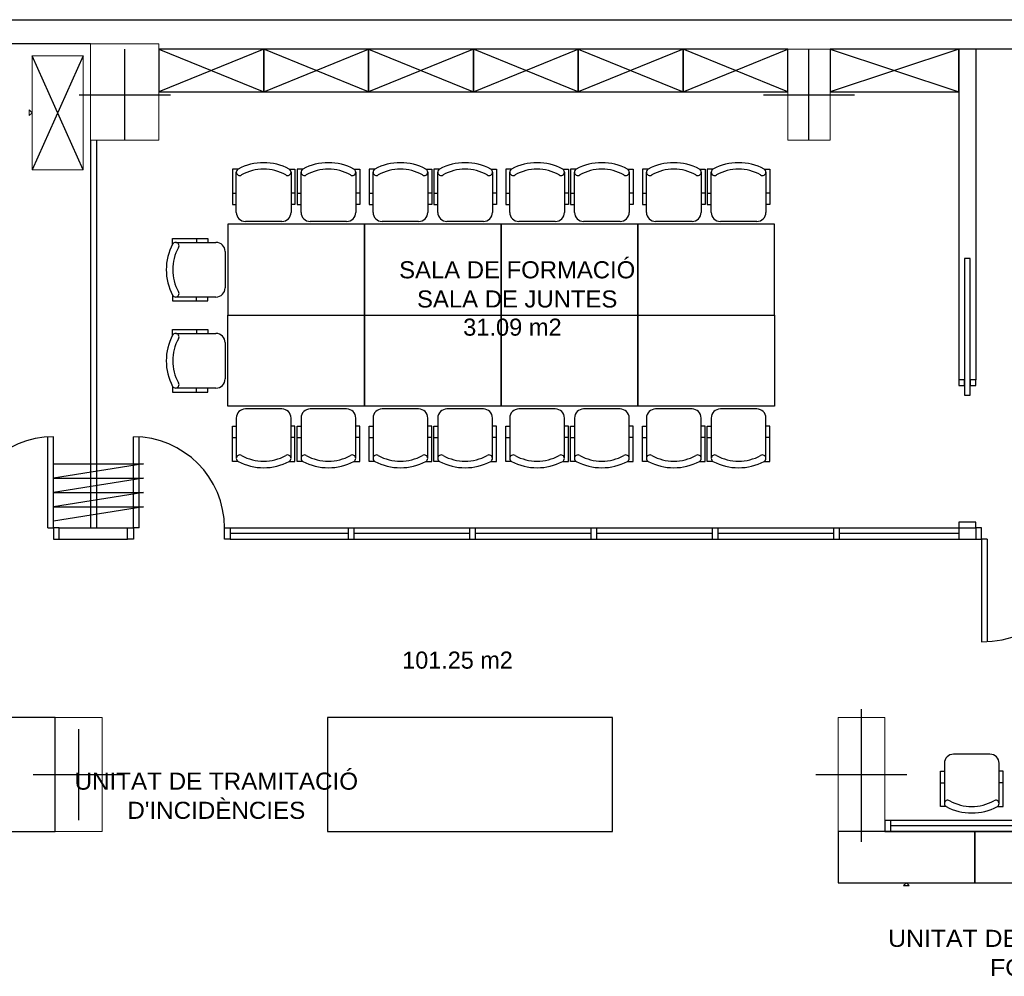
# Model space of a CAD drawing. Header units: metres. Extents: x -1 to 438, y -53 to 52.
# Tile 26 of 27: x 413.34 to 421.98, y 44.09 to 52.49. Entities that reach past the tile are written whole.
import ezdxf

# ---------------------------------------------------------------- set-up
doc = ezdxf.new("R2010")
doc.units = ezdxf.units.M
doc.linetypes.add('CONTINUA', pattern=[0])
doc.linetypes.add('VERDECKT', pattern=[9.525, 6.35, -3.175])
for name, color, linetype, lineweight in [('PB MOBLES ACTUAL', 7, 'CONTINUA', 25), ('PB MURS ACTUAL', 7, 'CONTINUA', 25), ('PB TEXT ACTUAL', 7, 'CONTINUA', 25)]:
    doc.layers.add(name, color=color, linetype=linetype, lineweight=lineweight)
doc.styles.add('ARIAL', font='arial.ttf')

msp = doc.modelspace()

# ---------------------------------------------------------------- linework, layer by layer
at = {"layer": 'PB MOBLES ACTUAL', "transparency": 33554687}
for p, q in [((414.5596, 52.2345), (415.4796, 51.8595)), ((415.4796, 52.2345), (414.5596, 51.8595)), ((415.4796, 51.8595), (416.3996, 52.2345)), ((416.3996, 51.8595), (415.4796, 52.2345)), ((416.3996, 52.2345), (417.3196, 51.8595)), ((417.3196, 52.2345), (416.3996, 51.8595)), ((417.3196, 51.8595), (418.2396, 52.2345)), ((418.2396, 51.8595), (417.3196, 52.2345)), ((418.2396, 52.2345), (419.1596, 51.8595)), ((419.1596, 52.2345), (418.2396, 51.8595)), ((419.1596, 51.8595), (420.0796, 52.2345)), ((420.0796, 51.8595), (419.1596, 52.2345)), ((420.4496, 52.2345), (421.5796, 51.8595)), ((421.5796, 52.2345), (420.4496, 51.8595)), ((413.8953, 52.1759), (413.4453, 51.1759)), ((413.8953, 51.1759), (413.4453, 52.1759))]:
    msp.add_line(p, q, dxfattribs=at)
at = {"layer": 'PB MOBLES ACTUAL', "color": 180, "linetype": 'CONTINUA', "transparency": 33554687}
for p, q in [((415.2383, 50.8011), (415.2383, 51.1544)), ((415.7183, 51.1544), (415.7183, 50.8011)), ((415.8066, 50.8011), (415.8066, 51.1544)), ((416.2866, 51.1544), (416.2866, 50.8011)), ((416.4383, 50.8011), (416.4383, 51.1544)), ((416.9183, 51.1544), (416.9183, 50.8011)), ((417.0066, 50.8011), (417.0066, 51.1544)), ((417.4866, 51.1544), (417.4866, 50.8011)), ((417.6383, 50.8011), (417.6383, 51.1544)), ((418.1183, 51.1544), (418.1183, 50.8011)), ((418.2066, 50.8011), (418.2066, 51.1544)), ((418.6866, 51.1544), (418.6866, 50.8011)), ((418.8383, 50.8011), (418.8383, 51.1544)), ((419.3183, 51.1544), (419.3183, 50.8011)), ((419.4066, 50.8011), (419.4066, 51.1544)), ((419.8866, 51.1544), (419.8866, 50.8011)), ((415.2033, 50.9711), (415.2383, 50.9711)), ((415.7533, 50.9711), (415.7183, 50.9711)), ((415.7716, 50.9711), (415.8066, 50.9711)), ((416.3216, 50.9711), (416.2866, 50.9711)), ((416.4033, 50.9711), (416.4383, 50.9711)), ((416.9533, 50.9711), (416.9183, 50.9711)), ((416.9716, 50.9711), (417.0066, 50.9711)), ((417.5216, 50.9711), (417.4866, 50.9711)), ((417.6033, 50.9711), (417.6383, 50.9711)), ((418.1533, 50.9711), (418.1183, 50.9711)), ((418.1716, 50.9711), (418.2066, 50.9711)), ((418.7216, 50.9711), (418.6866, 50.9711)), ((418.8033, 50.9711), (418.8383, 50.9711)), ((419.3533, 50.9711), (419.3183, 50.9711)), ((419.3716, 50.9711), (419.4066, 50.9711)), ((419.9216, 50.9711), (419.8866, 50.9711)), ((415.2083, 50.8711), (415.2333, 50.8711)), ((415.7766, 50.8711), (415.8016, 50.8711)), ((416.4083, 50.8711), (416.4333, 50.8711)), ((416.9766, 50.8711), (417.0016, 50.8711)), ((417.6083, 50.8711), (417.6333, 50.8711)), ((418.1766, 50.8711), (418.2016, 50.8711)), ((418.8083, 50.8711), (418.8333, 50.8711)), ((419.3766, 50.8711), (419.4016, 50.8711)), ((415.6383, 50.7211), (415.3183, 50.7211)), ((416.2066, 50.7211), (415.8866, 50.7211)), ((416.8383, 50.7211), (416.5183, 50.7211)), ((417.4066, 50.7211), (417.0866, 50.7211)), ((418.0383, 50.7211), (417.7183, 50.7211)), ((418.6066, 50.7211), (418.2866, 50.7211)), ((419.2383, 50.7211), (418.9183, 50.7211)), ((419.8066, 50.7211), (419.4866, 50.7211)), ((414.8895, 50.5731), (414.8895, 50.5381)), ((414.7061, 50.5381), (415.0595, 50.5381)), ((415.1395, 50.4581), (415.1395, 50.1381)), ((415.0595, 50.0581), (414.7061, 50.0581)), ((414.8895, 50.0231), (414.8895, 50.0581)), ((414.9895, 50.0281), (414.9895, 50.0531)), ((414.7061, 49.7381), (415.0595, 49.7381)), ((414.8895, 49.7731), (414.8895, 49.7381)), ((415.1395, 49.6581), (415.1395, 49.3381)), ((415.0595, 49.2581), (414.7061, 49.2581)), ((414.8895, 49.2231), (414.8895, 49.2581)), ((414.9895, 49.2281), (414.9895, 49.2531)), ((415.6383, 49.0751), (415.3183, 49.0751)), ((416.2066, 49.0751), (415.8866, 49.0751)), ((416.8383, 49.0751), (416.5183, 49.0751)), ((417.4066, 49.0751), (417.0866, 49.0751)), ((418.0383, 49.0751), (417.7183, 49.0751)), ((418.6066, 49.0751), (418.2866, 49.0751)), ((419.2383, 49.0751), (418.9183, 49.0751)), ((419.8066, 49.0751), (419.4866, 49.0751)), ((415.2083, 48.9251), (415.2333, 48.9251)), ((415.2383, 48.9951), (415.2383, 48.6418)), ((415.7183, 48.6418), (415.7183, 48.9951)), ((415.7766, 48.9251), (415.8016, 48.9251)), ((415.8066, 48.9951), (415.8066, 48.6418)), ((416.2866, 48.6418), (416.2866, 48.9951)), ((416.4083, 48.9251), (416.4333, 48.9251)), ((416.4383, 48.9951), (416.4383, 48.6418)), ((416.9183, 48.6418), (416.9183, 48.9951)), ((416.9766, 48.9251), (417.0016, 48.9251)), ((417.0066, 48.9951), (417.0066, 48.6418)), ((417.4866, 48.6418), (417.4866, 48.9951)), ((417.6083, 48.9251), (417.6333, 48.9251)), ((417.6383, 48.9951), (417.6383, 48.6418)), ((418.1183, 48.6418), (418.1183, 48.9951)), ((418.1766, 48.9251), (418.2016, 48.9251)), ((418.2066, 48.9951), (418.2066, 48.6418)), ((418.6866, 48.6418), (418.6866, 48.9951)), ((418.8083, 48.9251), (418.8333, 48.9251)), ((418.8383, 48.9951), (418.8383, 48.6418)), ((419.3183, 48.6418), (419.3183, 48.9951)), ((419.3766, 48.9251), (419.4016, 48.9251)), ((419.4066, 48.9951), (419.4066, 48.6418)), ((419.8866, 48.6418), (419.8866, 48.9951)), ((415.2033, 48.8251), (415.2383, 48.8251)), ((415.7533, 48.8251), (415.7183, 48.8251)), ((415.7716, 48.8251), (415.8066, 48.8251)), ((416.3216, 48.8251), (416.2866, 48.8251)), ((416.4033, 48.8251), (416.4383, 48.8251)), ((416.9533, 48.8251), (416.9183, 48.8251)), ((416.9716, 48.8251), (417.0066, 48.8251)), ((417.5216, 48.8251), (417.4866, 48.8251)), ((417.6033, 48.8251), (417.6383, 48.8251)), ((418.1533, 48.8251), (418.1183, 48.8251)), ((418.1716, 48.8251), (418.2066, 48.8251)), ((418.7216, 48.8251), (418.6866, 48.8251)), ((418.8033, 48.8251), (418.8383, 48.8251)), ((419.3533, 48.8251), (419.3183, 48.8251)), ((419.3716, 48.8251), (419.4066, 48.8251)), ((419.9216, 48.8251), (419.8866, 48.8251)), ((421.8535, 46.0435), (421.5335, 46.0435)), ((421.4235, 45.8935), (421.4485, 45.8935)), ((421.4535, 45.9635), (421.4535, 45.6101)), ((421.9335, 45.6101), (421.9335, 45.9635)), ((421.4185, 45.7935), (421.4535, 45.7935)), ((421.9685, 45.7935), (421.9335, 45.7935))]:
    msp.add_line(p, q, dxfattribs=at)
at = {"layer": 'PB MOBLES ACTUAL', "linetype": 'CONTINUA', "transparency": 33554687}
for points in [[(414.5596, 52.2345), (414.5596, 51.8595), (415.4796, 51.8595), (415.4796, 52.2345), (414.5596, 52.2345)], [(415.4796, 52.2345), (415.4796, 51.8595), (416.3996, 51.8595), (416.3996, 52.2345), (415.4796, 52.2345)], [(416.3996, 52.2345), (416.3996, 51.8595), (417.3196, 51.8595), (417.3196, 52.2345), (416.3996, 52.2345)], [(417.3196, 52.2345), (417.3196, 51.8595), (418.2396, 51.8595), (418.2396, 52.2345), (417.3196, 52.2345)], [(418.2396, 52.2345), (418.2396, 51.8595), (419.1596, 51.8595), (419.1596, 52.2345), (418.2396, 52.2345)], [(419.1596, 52.2345), (419.1596, 51.8595), (420.0796, 51.8595), (420.0796, 52.2345), (419.1596, 52.2345)], [(420.4496, 52.2345), (420.4496, 51.8595), (421.5796, 51.8595), (421.5796, 52.2345), (420.4496, 52.2345)]]:
    msp.add_lwpolyline(points, close=True, dxfattribs=at)
at = {"layer": 'PB MOBLES ACTUAL', "color": 180, "linetype": 'CONTINUA', "lineweight": 13, "transparency": 33554687}
for points in [[(413.4453, 52.1759), (413.4453, 51.1759), (413.8953, 51.1759), (413.8953, 52.1759), (413.4453, 52.1759)], [(413.4453, 51.6759), (413.4203, 51.7009), (413.4203, 51.6509), (413.4453, 51.6759)]]:
    msp.add_lwpolyline(points, close=True, dxfattribs=at)
at = {"layer": 'PB MOBLES ACTUAL', "color": 180, "linetype": 'CONTINUA', "transparency": 33554687}
for points in [[(415.2538, 51.1811), (415.2033, 51.1811), (415.2033, 50.9711), (415.2033, 50.8711), (415.2383, 50.8711)], [(415.7028, 51.1811), (415.7533, 51.1811), (415.7533, 50.9711), (415.7533, 50.8711), (415.7183, 50.8711)], [(415.8221, 51.1811), (415.7716, 51.1811), (415.7716, 50.9711), (415.7716, 50.8711), (415.8066, 50.8711)], [(416.2711, 51.1811), (416.3216, 51.1811), (416.3216, 50.9711), (416.3216, 50.8711), (416.2866, 50.8711)], [(416.4538, 51.1811), (416.4033, 51.1811), (416.4033, 50.9711), (416.4033, 50.8711), (416.4383, 50.8711)], [(416.9028, 51.1811), (416.9533, 51.1811), (416.9533, 50.9711), (416.9533, 50.8711), (416.9183, 50.8711)], [(417.0221, 51.1811), (416.9716, 51.1811), (416.9716, 50.9711), (416.9716, 50.8711), (417.0066, 50.8711)], [(417.4711, 51.1811), (417.5216, 51.1811), (417.5216, 50.9711), (417.5216, 50.8711), (417.4866, 50.8711)], [(417.6538, 51.1811), (417.6033, 51.1811), (417.6033, 50.9711), (417.6033, 50.8711), (417.6383, 50.8711)], [(418.1028, 51.1811), (418.1533, 51.1811), (418.1533, 50.9711), (418.1533, 50.8711), (418.1183, 50.8711)], [(418.2221, 51.1811), (418.1716, 51.1811), (418.1716, 50.9711), (418.1716, 50.8711), (418.2066, 50.8711)], [(418.6711, 51.1811), (418.7216, 51.1811), (418.7216, 50.9711), (418.7216, 50.8711), (418.6866, 50.8711)], [(418.8538, 51.1811), (418.8033, 51.1811), (418.8033, 50.9711), (418.8033, 50.8711), (418.8383, 50.8711)], [(419.3028, 51.1811), (419.3533, 51.1811), (419.3533, 50.9711), (419.3533, 50.8711), (419.3183, 50.8711)], [(419.4221, 51.1811), (419.3716, 51.1811), (419.3716, 50.9711), (419.3716, 50.8711), (419.4066, 50.8711)], [(419.8711, 51.1811), (419.9216, 51.1811), (419.9216, 50.9711), (419.9216, 50.8711), (419.8866, 50.8711)], [(414.6795, 50.5226), (414.6795, 50.5731), (414.8895, 50.5731), (414.9895, 50.5731), (414.9895, 50.5381)], [(414.6795, 50.0736), (414.6795, 50.0231), (414.8895, 50.0231), (414.9895, 50.0231), (414.9895, 50.0581)], [(414.6795, 49.7226), (414.6795, 49.7731), (414.8895, 49.7731), (414.9895, 49.7731), (414.9895, 49.7381)], [(414.6795, 49.2736), (414.6795, 49.2231), (414.8895, 49.2231), (414.9895, 49.2231), (414.9895, 49.2581)], [(415.2538, 48.6151), (415.2033, 48.6151), (415.2033, 48.8251), (415.2033, 48.9251), (415.2383, 48.9251)], [(415.7028, 48.6151), (415.7533, 48.6151), (415.7533, 48.8251), (415.7533, 48.9251), (415.7183, 48.9251)], [(415.8221, 48.6151), (415.7716, 48.6151), (415.7716, 48.8251), (415.7716, 48.9251), (415.8066, 48.9251)], [(416.2711, 48.6151), (416.3216, 48.6151), (416.3216, 48.8251), (416.3216, 48.9251), (416.2866, 48.9251)], [(416.4538, 48.6151), (416.4033, 48.6151), (416.4033, 48.8251), (416.4033, 48.9251), (416.4383, 48.9251)], [(416.9028, 48.6151), (416.9533, 48.6151), (416.9533, 48.8251), (416.9533, 48.9251), (416.9183, 48.9251)], [(417.0221, 48.6151), (416.9716, 48.6151), (416.9716, 48.8251), (416.9716, 48.9251), (417.0066, 48.9251)], [(417.4711, 48.6151), (417.5216, 48.6151), (417.5216, 48.8251), (417.5216, 48.9251), (417.4866, 48.9251)], [(417.6538, 48.6151), (417.6033, 48.6151), (417.6033, 48.8251), (417.6033, 48.9251), (417.6383, 48.9251)], [(418.1028, 48.6151), (418.1533, 48.6151), (418.1533, 48.8251), (418.1533, 48.9251), (418.1183, 48.9251)], [(418.2221, 48.6151), (418.1716, 48.6151), (418.1716, 48.8251), (418.1716, 48.9251), (418.2066, 48.9251)], [(418.6711, 48.6151), (418.7216, 48.6151), (418.7216, 48.8251), (418.7216, 48.9251), (418.6866, 48.9251)], [(418.8538, 48.6151), (418.8033, 48.6151), (418.8033, 48.8251), (418.8033, 48.9251), (418.8383, 48.9251)], [(419.3028, 48.6151), (419.3533, 48.6151), (419.3533, 48.8251), (419.3533, 48.9251), (419.3183, 48.9251)], [(419.4221, 48.6151), (419.3716, 48.6151), (419.3716, 48.8251), (419.3716, 48.9251), (419.4066, 48.9251)], [(419.8711, 48.6151), (419.9216, 48.6151), (419.9216, 48.8251), (419.9216, 48.9251), (419.8866, 48.9251)], [(421.469, 45.5835), (421.4185, 45.5835), (421.4185, 45.7935), (421.4185, 45.8935), (421.4535, 45.8935)], [(421.918, 45.5835), (421.9685, 45.5835), (421.9685, 45.7935), (421.9685, 45.8935), (421.9335, 45.8935)]]:
    msp.add_lwpolyline(points, dxfattribs=at)
at = {"layer": 'PB MOBLES ACTUAL', "transparency": 33554687}
for points in [[(415.1625, 49.8981), (416.3625, 49.8981), (416.3625, 50.6981), (415.1625, 50.6981), (415.1625, 49.8981)], [(416.3625, 49.8981), (417.5625, 49.8981), (417.5625, 50.6981), (416.3625, 50.6981), (416.3625, 49.8981)], [(417.5625, 49.8981), (418.7625, 49.8981), (418.7625, 50.6981), (417.5625, 50.6981), (417.5625, 49.8981)], [(418.7625, 49.8981), (419.9625, 49.8981), (419.9625, 50.6981), (418.7625, 50.6981), (418.7625, 49.8981)], [(415.1625, 49.8981), (416.3625, 49.8981), (416.3625, 49.0981), (415.1625, 49.0981), (415.1625, 49.8981)], [(416.3625, 49.8981), (417.5625, 49.8981), (417.5625, 49.0981), (416.3625, 49.0981), (416.3625, 49.8981)], [(417.5625, 49.8981), (418.7625, 49.8981), (418.7625, 49.0981), (417.5625, 49.0981), (417.5625, 49.8981)], [(418.7625, 49.8981), (419.9625, 49.8981), (419.9625, 49.0981), (418.7625, 49.0981), (418.7625, 49.8981)], [(411.1496, 46.3645), (411.1496, 45.3645), (413.6496, 45.3645), (413.6496, 46.3645), (411.1496, 46.3645)], [(416.0396, 46.3645), (416.0396, 45.3645), (418.5396, 45.3645), (418.5396, 46.3645), (416.0396, 46.3645)]]:
    msp.add_lwpolyline(points, close=True, dxfattribs=at)
at = {"layer": 'PB MOBLES ACTUAL', "color": 180, "transparency": 33554687}
for points in [[(420.5196, 44.9145), (421.7196, 44.9145), (421.7196, 45.3645), (420.5196, 45.3645), (420.5196, 44.9145)], [(421.7196, 44.9145), (422.9196, 44.9145), (422.9196, 45.3645), (421.7196, 45.3645), (421.7196, 44.9145)], [(421.1196, 44.9145), (421.0946, 44.8895), (421.1446, 44.8895), (421.1196, 44.9145)]]:
    msp.add_lwpolyline(points, close=True, dxfattribs=at)
at = {"layer": 'PB MOBLES ACTUAL', "color": 180, "linetype": 'CONTINUA', "transparency": 33554687}
for centre, radius, start, end in [((415.2683, 51.1548), 0.03, 118.85245, 302.666), ((415.4783, 50.7608), 0.4765, 61.89329, 118.10671), ((415.4783, 50.7854), 0.395, 60.61577, 119.38423), ((415.6883, 51.1548), 0.03, 237.334, 61.14755), ((415.8366, 51.1548), 0.03, 118.85245, 302.666), ((416.0466, 50.7608), 0.4765, 61.89329, 118.10671), ((416.0466, 50.7854), 0.395, 60.61577, 119.38423), ((416.2566, 51.1548), 0.03, 237.334, 61.14755), ((416.4683, 51.1548), 0.03, 118.85245, 302.666), ((416.6783, 50.7608), 0.4765, 61.89329, 118.10671), ((416.6783, 50.7854), 0.395, 60.61577, 119.38423), ((416.8883, 51.1548), 0.03, 237.334, 61.14755), ((417.0366, 51.1548), 0.03, 118.85245, 302.666), ((417.2466, 50.7608), 0.4765, 61.89329, 118.10671), ((417.2466, 50.7854), 0.395, 60.61577, 119.38423), ((417.4566, 51.1548), 0.03, 237.334, 61.14755), ((417.6683, 51.1548), 0.03, 118.85245, 302.666), ((417.8783, 50.7608), 0.4765, 61.89329, 118.10671), ((417.8783, 50.7854), 0.395, 60.61577, 119.38423), ((418.0883, 51.1548), 0.03, 237.334, 61.14755), ((418.2366, 51.1548), 0.03, 118.85245, 302.666), ((418.4466, 50.7608), 0.4765, 61.89329, 118.10671), ((418.4466, 50.7854), 0.395, 60.61577, 119.38423), ((418.6566, 51.1548), 0.03, 237.334, 61.14755), ((418.8683, 51.1548), 0.03, 118.85245, 302.666), ((419.0783, 50.7608), 0.4765, 61.89329, 118.10671), ((419.0783, 50.7854), 0.395, 60.61577, 119.38423), ((419.2883, 51.1548), 0.03, 237.334, 61.14755), ((419.4366, 51.1548), 0.03, 118.85245, 302.666), ((419.6466, 50.7608), 0.4765, 61.89329, 118.10671), ((419.6466, 50.7854), 0.395, 60.61577, 119.38423), ((419.8566, 51.1548), 0.03, 237.334, 61.14755), ((415.3183, 50.8011), 0.08, 180, 270), ((415.6383, 50.8011), 0.08, 270, 0), ((415.8866, 50.8011), 0.08, 180, 270), ((416.2066, 50.8011), 0.08, 270, 0), ((416.5183, 50.8011), 0.08, 180, 270), ((416.8383, 50.8011), 0.08, 270, 0), ((417.0866, 50.8011), 0.08, 180, 270), ((417.4066, 50.8011), 0.08, 270, 0), ((417.7183, 50.8011), 0.08, 180, 270), ((418.0383, 50.8011), 0.08, 270, 0), ((418.2866, 50.8011), 0.08, 180, 270), ((418.6066, 50.8011), 0.08, 270, 0), ((418.9183, 50.8011), 0.08, 180, 270), ((419.2383, 50.8011), 0.08, 270, 0), ((419.4866, 50.8011), 0.08, 180, 270), ((419.8066, 50.8011), 0.08, 270, 0), ((415.0998, 50.2981), 0.4765, 151.89329, 208.10671), ((414.7058, 50.5081), 0.03, 327.334, 151.14755), ((415.0752, 50.2981), 0.395, 150.61577, 209.38423), ((415.0595, 50.4581), 0.08, 0, 90), ((415.0595, 50.1381), 0.08, 270, 0), ((414.7058, 50.0881), 0.03, 208.85245, 32.666), ((415.0998, 49.4981), 0.4765, 151.89329, 208.10671), ((414.7058, 49.7081), 0.03, 327.334, 151.14755), ((415.0595, 49.6581), 0.08, 0, 90), ((415.0752, 49.4981), 0.395, 150.61577, 209.38423), ((414.7058, 49.2881), 0.03, 208.85245, 32.666), ((415.0595, 49.3381), 0.08, 270, 0), ((415.3183, 48.9951), 0.08, 90, 180), ((415.6383, 48.9951), 0.08, 0, 90), ((415.8866, 48.9951), 0.08, 90, 180), ((416.2066, 48.9951), 0.08, 0, 90), ((416.5183, 48.9951), 0.08, 90, 180), ((416.8383, 48.9951), 0.08, 0, 90), ((417.0866, 48.9951), 0.08, 90, 180), ((417.4066, 48.9951), 0.08, 0, 90), ((417.7183, 48.9951), 0.08, 90, 180), ((418.0383, 48.9951), 0.08, 0, 90), ((418.2866, 48.9951), 0.08, 90, 180), ((418.6066, 48.9951), 0.08, 0, 90), ((418.9183, 48.9951), 0.08, 90, 180), ((419.2383, 48.9951), 0.08, 0, 90), ((419.4866, 48.9951), 0.08, 90, 180), ((419.8066, 48.9951), 0.08, 0, 90), ((415.2683, 48.6414), 0.03, 57.334, 241.14755), ((415.4783, 49.0108), 0.395, 240.61577, 299.38423), ((415.6883, 48.6414), 0.03, 298.85245, 122.666), ((415.8366, 48.6414), 0.03, 57.334, 241.14755), ((416.0466, 49.0108), 0.395, 240.61577, 299.38423), ((416.2566, 48.6414), 0.03, 298.85245, 122.666), ((416.4683, 48.6414), 0.03, 57.334, 241.14755), ((416.6783, 49.0108), 0.395, 240.61577, 299.38423), ((416.8883, 48.6414), 0.03, 298.85245, 122.666), ((417.0366, 48.6414), 0.03, 57.334, 241.14755), ((417.2466, 49.0108), 0.395, 240.61577, 299.38423), ((417.4566, 48.6414), 0.03, 298.85245, 122.666), ((417.6683, 48.6414), 0.03, 57.334, 241.14755), ((417.8783, 49.0108), 0.395, 240.61577, 299.38423), ((418.0883, 48.6414), 0.03, 298.85245, 122.666), ((418.2366, 48.6414), 0.03, 57.334, 241.14755), ((418.4466, 49.0108), 0.395, 240.61577, 299.38423), ((418.6566, 48.6414), 0.03, 298.85245, 122.666), ((418.8683, 48.6414), 0.03, 57.334, 241.14755), ((419.0783, 49.0108), 0.395, 240.61577, 299.38423), ((419.2883, 48.6414), 0.03, 298.85245, 122.666), ((419.4366, 48.6414), 0.03, 57.334, 241.14755), ((419.6466, 49.0108), 0.395, 240.61577, 299.38423), ((419.8566, 48.6414), 0.03, 298.85245, 122.666), ((415.4783, 49.0354), 0.4765, 241.89329, 298.10671), ((416.0466, 49.0354), 0.4765, 241.89329, 298.10671), ((416.6783, 49.0354), 0.4765, 241.89329, 298.10671), ((417.2466, 49.0354), 0.4765, 241.89329, 298.10671), ((417.8783, 49.0354), 0.4765, 241.89329, 298.10671), ((418.4466, 49.0354), 0.4765, 241.89329, 298.10671), ((419.0783, 49.0354), 0.4765, 241.89329, 298.10671), ((419.6466, 49.0354), 0.4765, 241.89329, 298.10671), ((421.5335, 45.9635), 0.08, 90, 180), ((421.8535, 45.9635), 0.08, 0, 90), ((421.4835, 45.6097), 0.03, 57.334, 241.14755), ((421.6935, 45.9792), 0.395, 240.61577, 299.38423), ((421.9035, 45.6097), 0.03, 298.85245, 122.666), ((421.6935, 46.0038), 0.4765, 241.89329, 298.10671)]:
    msp.add_arc(centre, radius, start, end, dxfattribs=at)
at = {"layer": 'PB MURS ACTUAL', "transparency": 33554687}
for p, q in [((391.1466, 52.4931), (432.5074, 52.4931)), ((413.9596, 52.2808), (409.0764, 52.2808)), ((420.0796, 52.2345), (414.5596, 52.2345)), ((426.4496, 52.2345), (420.4496, 52.2345)), ((421.5796, 52.2345), (421.5796, 49.3308)), ((421.7296, 52.2345), (421.7296, 49.3308)), ((421.5796, 49.3308), (421.5796, 49.2808)), ((421.6296, 49.3308), (421.5796, 49.3308)), ((421.5796, 49.2808), (421.6296, 49.2808)), ((421.6296, 49.2808), (421.6296, 49.3308)), ((421.6796, 49.3308), (421.6796, 49.2808)), ((421.7296, 49.3308), (421.6796, 49.3308)), ((421.6796, 49.2808), (421.7296, 49.2808)), ((421.7296, 49.2808), (421.7296, 49.3308)), ((413.5846, 48.0308), (413.5846, 48.8292)), ((413.6346, 48.0308), (413.6346, 48.8308)), ((414.3346, 48.0308), (414.3346, 48.8308)), ((414.3846, 48.0308), (414.3846, 48.8292)), ((421.5796, 48.0808), (421.5796, 48.0308)), ((421.7296, 48.0808), (421.5796, 48.0808)), ((421.7296, 48.0308), (421.7296, 48.0808)), ((413.5846, 48.0308), (413.6346, 48.0308)), ((413.6846, 48.0308), (413.6346, 48.0308)), ((413.6346, 48.0308), (413.6346, 47.9308)), ((413.6846, 48.0308), (414.2846, 48.0308)), ((413.6846, 47.9308), (413.6846, 48.0308)), ((414.2846, 47.9308), (414.2846, 48.0308)), ((414.2846, 48.0308), (414.3346, 48.0308)), ((414.3846, 48.0308), (414.3346, 48.0308)), ((414.3346, 48.0308), (414.3346, 47.9308)), ((415.1346, 47.9308), (415.1346, 48.0308)), ((415.1346, 48.0308), (415.1846, 48.0308)), ((415.1846, 48.0308), (421.7296, 48.0308)), ((415.1846, 48.0308), (415.1846, 47.9308)), ((416.2202, 47.9808), (415.1846, 47.9808)), ((416.2202, 48.0308), (416.2202, 47.9308)), ((416.2702, 48.0308), (416.2702, 47.9308)), ((417.285, 47.9808), (416.2702, 47.9808)), ((417.285, 48.0308), (417.285, 47.9308)), ((417.335, 48.0308), (417.335, 47.9308)), ((418.3498, 47.9808), (417.335, 47.9808)), ((418.3498, 48.0308), (418.3498, 47.9308)), ((418.3998, 48.0308), (418.3998, 47.9308)), ((419.4146, 47.9808), (418.3998, 47.9808)), ((419.4146, 48.0308), (419.4146, 47.9308)), ((419.4646, 48.0308), (419.4646, 47.9308)), ((420.4809, 47.9808), (419.4646, 47.9808)), ((420.4809, 48.0308), (420.4809, 47.9308)), ((420.5309, 48.0308), (420.5309, 47.9308)), ((421.5796, 47.9808), (420.5309, 47.9808)), ((421.5796, 48.0308), (421.5796, 47.9308)), ((421.7796, 48.0308), (421.7296, 48.0308)), ((421.7296, 48.0308), (421.7296, 47.9308)), ((421.7796, 47.9308), (421.7796, 48.0308)), ((413.6346, 47.9308), (413.6846, 47.9308)), ((413.6846, 47.9308), (414.2846, 47.9308)), ((414.3346, 47.9308), (414.2846, 47.9308)), ((415.1846, 47.9308), (415.1346, 47.9308)), ((415.1846, 47.9308), (421.7296, 47.9308)), ((421.7296, 47.9308), (421.7796, 47.9308)), ((421.7796, 47.9308), (421.7796, 47.0308)), ((421.8296, 47.9308), (421.7796, 47.9308)), ((421.8296, 47.9308), (421.8296, 47.0322)), ((420.9296, 45.4645), (423.7596, 45.4645)), ((420.9296, 45.4645), (420.9296, 45.3645)), ((420.9796, 45.4645), (420.9796, 45.3645)), ((422.3167, 45.4145), (420.9796, 45.4145)), ((420.9296, 45.3645), (423.7596, 45.3645))]:
    msp.add_line(p, q, dxfattribs=at)
at = {"layer": 'PB MURS ACTUAL', "linetype": 'CONTINUA', "lineweight": 13, "transparency": 33554687}
for p, q in [((413.9596, 52.2808), (413.9596, 51.4345)), ((413.9596, 52.2808), (414.5596, 52.2808)), ((414.5596, 52.2808), (414.5596, 51.4345)), ((420.0796, 52.2345), (420.0796, 51.4345)), ((420.0796, 52.2345), (420.4496, 52.2345)), ((420.4496, 52.2345), (420.4496, 51.4345)), ((413.9596, 51.4345), (414.5596, 51.4345)), ((420.0796, 51.4345), (420.4496, 51.4345)), ((413.6496, 46.3645), (413.6496, 45.3645)), ((414.0596, 46.3645), (413.6496, 46.3645)), ((414.0596, 46.3645), (414.0596, 45.3645)), ((420.5196, 46.3645), (420.5196, 45.3645)), ((420.9296, 46.3645), (420.5196, 46.3645)), ((420.9296, 46.3645), (420.9296, 45.3645)), ((414.0596, 45.3645), (413.6496, 45.3645)), ((420.9296, 45.3645), (420.5196, 45.3645))]:
    msp.add_line(p, q, dxfattribs=at)
at = {"layer": 'PB MURS ACTUAL', "color": 180, "linetype": 'CONTINUA', "transparency": 33554687}
for p, q in [((414.2596, 51.4345), (414.2596, 52.2345)), ((420.2646, 51.4345), (420.2646, 52.2345)), ((413.8596, 51.8345), (414.6596, 51.8345)), ((419.8646, 51.8345), (420.6646, 51.8345)), ((420.7246, 45.2731), (420.7246, 46.4388)), ((413.8546, 45.4645), (413.8546, 46.2645)), ((413.4546, 45.8645), (414.2546, 45.8645)), ((420.3246, 45.8645), (421.1246, 45.8645))]:
    msp.add_line(p, q, dxfattribs=at)
at = {"layer": 'PB MURS ACTUAL', "linetype": 'VERDECKT', "transparency": 33554687}
for p, q in [((413.9596, 51.4345), (413.9596, 48.0308)), ((414.0096, 51.4345), (414.0096, 48.0308))]:
    msp.add_line(p, q, dxfattribs=at)
at = {"layer": 'PB MURS ACTUAL', "transparency": 33554687}
msp.add_lwpolyline([(421.6296, 50.3957), (421.6296, 49.1957), (421.6796, 49.1957), (421.6796, 50.3957), (421.6296, 50.3957)], close=True, dxfattribs=at)
msp.add_lwpolyline([(413.6346, 48.5923), (414.4247, 48.5923), (413.6346, 48.4669), (414.4247, 48.4669), (413.6346, 48.3416), (414.4247, 48.3416), (413.6346, 48.2162), (414.4247, 48.2162), (413.6346, 48.0908)], dxfattribs=at)
for centre, radius, start, end in [((413.6346, 48.0308), 0.8, 90, 180), ((414.3346, 48.0308), 0.8, 0, 90), ((421.7796, 47.9308), 0.9, 270, 0)]:
    msp.add_arc(centre, radius, start, end, dxfattribs=at)

# ---------------------------------------------------------------- texts
at = {"layer": 'PB TEXT ACTUAL', "linetype": 'CONTINUA', "transparency": 33554687, "char_height": 0.15, "attachment_point": 2, "line_spacing_factor": 1.024096, "style": 'ARIAL'}
for s, insert, width in [('\\A1;{\\fArial|i0|b0;\\H0.150000;\\W1.000000;\\C180;SALA DE FORMACIÓ}\\P{\\fArial|i0|b0;\\H0.150000;\\W1.000000;\\C180;SALA DE JUNTES}\\P', (417.7036, 50.372), 2.150006), ("\\A1;{\\fArial|i0|b0;\\H0.150000;\\W1.013021;\\C180;UNITAT DE TRAMITACIÓ }\\P{\\fArial|i0|b0;\\H0.150000;\\W1.013021;\\C180;D'INCIDÈNCIES}\\P", (415.0629, 45.882), 2.623669), ('\\A1;{\\fArial|i0|b0;\\H0.150000;\\W1.038672;\\C180;UNITAT DE GESTIÓ DE }\\P{\\fArial|i0|b0;\\H0.150000;\\W1.038672;\\C180;FONS}\\P', (422.1568, 44.5016), 2.531658)]:
    msp.add_mtext(s, dxfattribs=dict(at, insert=insert, width=width))
at = {"layer": 'PB TEXT ACTUAL', "transparency": 33554687, "char_height": 0.15, "attachment_point": 8, "style": 'ARIAL'}
for s, insert, width in [('\\W0.99;31.09 m2', (417.6616, 49.7164), 0.951662), ('\\W0.98;101.25 m2', (417.1797, 46.7926), 1.068492)]:
    msp.add_mtext(s, dxfattribs=dict(at, insert=insert, width=width))

doc.saveas('drawing.dxf')
